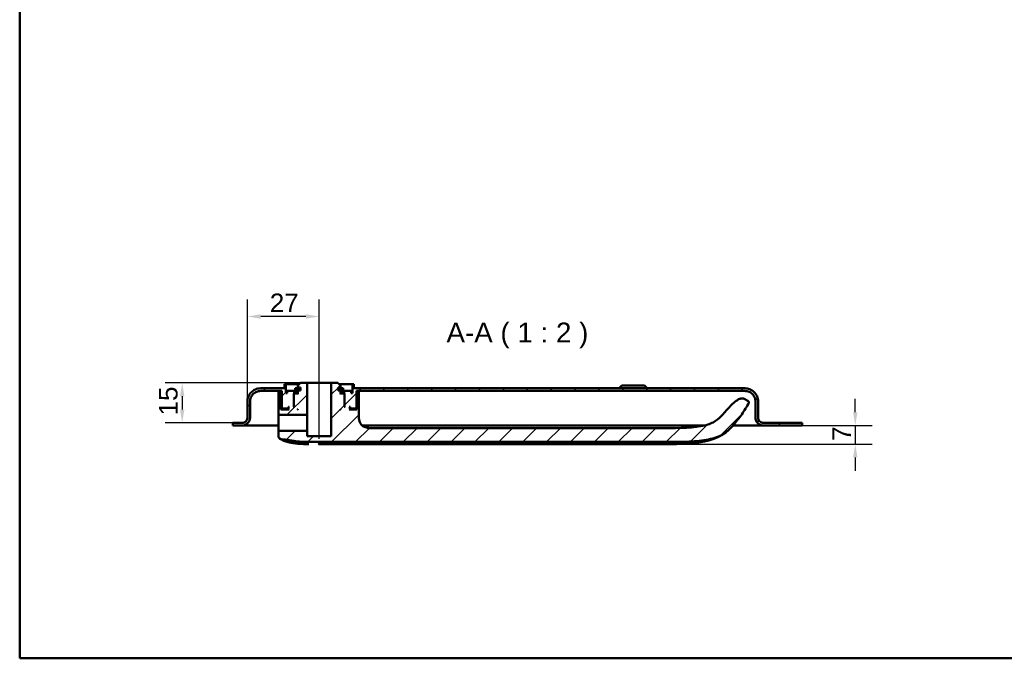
# Model space of a CAD drawing. Header units: millimetres. Extents: x 20 to 833, y 20 to 574.
# Tile 1 of 12: x 20 to 390, y 20 to 260. Entities that reach past the tile are written whole.
import ezdxf

# ---------------------------------------------------------------- set-up
doc = ezdxf.new("R2010")
doc.units = ezdxf.units.MM
doc.header["$LTSCALE"] = 2
for name, color, linetype, lineweight in [('Bemaßungen(DIN)', 7, 'Continuous', 25), ('Mittellinie(DIN)', 7, 'Continuous', 25), ('Sichtbare Kanten(DIN)', 7, 'Continuous', 50), ('Skizziergeometrie(DIN)', 7, 'Continuous', 50), ('Symbole(DIN)', 7, 'Continuous', 25)]:
    doc.layers.add(name, color=color, linetype=linetype, lineweight=lineweight)
doc.layers.add('Schraffur', color=179, linetype='Continuous', lineweight=9, true_color=0x1e1e47)
doc.styles.add('Aktuell-DINGroßer Text', font='arial.ttf')
doc.styles.add('STANDARD-DIN~0', font='arial.ttf')
doc.dimstyles.new('CAD-LAN', dxfattribs={"dimscale": 2, "dimtxt": 3.5, "dimasz": 2.5, "dimexe": 3.175, "dimexo": 0, "dimgap": 0.8, "dimtad": 1, "dimrnd": 1e-08, "dimtxsty": 'STANDARD-DIN~0', "dimcen": 0.09, "dimdle": 10, "dimclrd": 250, "dimclre": 250, "dimclrt": 250, "dimadec": 0, "dimazin": 2, "dimtfac": 1, "dimtmove": 0, "dimatfit": 3, "dimfxl": 1, "dimtolj": 1, "dimtzin": 0, "dimlwd": 25, "dimlwe": 25, "dimarcsym": 0})

# ---------------------------------------------------------------- blocks, each defined once
blk = doc.blocks.new('Ränder Standardrahmen')
at = {"layer": 'Skizziergeometrie(DIN)', "flags": 128}
blk.add_lwpolyline([(10, 10), (10, 287), (410, 287), (410, 10), (10, 10)], dxfattribs=at)
blk = doc.blocks.new('*D9')
at = {"layer": 'Bemaßungen(DIN)', "color": 250, "linetype": 'Continuous', "lineweight": 25, "true_color": 0x3f3f3f, "transparency": 16777216}
for p, q in [((105.59, 113.51), (105.59, 154.86)), ((132.59, 128.51), (132.59, 154.86)), ((127.59, 148.51), (110.59, 148.51))]:
    blk.add_line(p, q, dxfattribs=at)
at = {"layer": 'Bemaßungen(DIN)', "color": 250, "linetype": 'Continuous', "true_color": 0x3f3f3f, "transparency": 16777216}
for points in [[(110.59, 149.35), (110.59, 147.68), (105.59, 148.51)], [(127.59, 149.35), (127.59, 147.68), (132.59, 148.51)]]:
    blk.add_solid(points, dxfattribs=at)
at = {"layer": 'Defpoints', "color": 0, "linetype": 'Continuous', "transparency": 16777216}
for p in [(105.59, 148.51), (132.59, 128.51), (105.59, 113.51)]:
    blk.add_point(p, dxfattribs=at)
at = {"layer": 'Bemaßungen(DIN)', "color": 250, "linetype": 'Continuous', "lineweight": 25, "true_color": 0x3f3f3f, "transparency": 16777216, "insert": (114.02, 157.14), "char_height": 7, "attachment_point": 1, "style": 'STANDARD-DIN~0'}
blk.add_mtext('\\A1;27', dxfattribs=at)
blk = doc.blocks.new('*D10')
at = {"layer": 'Bemaßungen(DIN)', "color": 250, "linetype": 'Continuous', "lineweight": 25, "true_color": 0x3f3f3f, "transparency": 16777216}
for p, q in [((125.6, 123.51), (74.74, 123.51)), ((81.09, 118.51), (81.09, 113.51)), ((101.09, 108.51), (74.74, 108.51))]:
    blk.add_line(p, q, dxfattribs=at)
at = {"layer": 'Bemaßungen(DIN)', "color": 250, "linetype": 'Continuous', "true_color": 0x3f3f3f, "transparency": 16777216}
for points in [[(80.26, 118.51), (81.92, 118.51), (81.09, 123.51)], [(80.26, 113.51), (81.92, 113.51), (81.09, 108.51)]]:
    blk.add_solid(points, dxfattribs=at)
at = {"layer": 'Defpoints', "color": 0, "linetype": 'Continuous', "transparency": 16777216}
for p in [(125.6, 123.51), (81.09, 108.51), (101.09, 108.51)]:
    blk.add_point(p, dxfattribs=at)
at = {"layer": 'Bemaßungen(DIN)', "color": 250, "linetype": 'Continuous', "lineweight": 25, "true_color": 0x3f3f3f, "transparency": 16777216, "insert": (72.34, 111.3), "char_height": 7, "attachment_point": 1, "rotation": 90, "style": 'STANDARD-DIN~0'}
blk.add_mtext('\\A1;15', dxfattribs=at)
blk = doc.blocks.new('*D11')
at = {"layer": 'Bemaßungen(DIN)', "color": 250, "linetype": 'Continuous', "lineweight": 25, "true_color": 0x3f3f3f, "transparency": 16777216}
for p, q in [((334.09, 112.51), (334.09, 117.51)), ((314.09, 107.51), (340.44, 107.51)), ((334.09, 107.51), (334.09, 100.52)), ((259.3, 100.52), (340.44, 100.52)), ((334.09, 95.52), (334.09, 90.52))]:
    blk.add_line(p, q, dxfattribs=at)
at = {"layer": 'Bemaßungen(DIN)', "color": 250, "linetype": 'Continuous', "true_color": 0x3f3f3f, "transparency": 16777216}
for points in [[(333.26, 112.51), (334.92, 112.51), (334.09, 107.51)], [(333.26, 95.52), (334.92, 95.52), (334.09, 100.52)]]:
    blk.add_solid(points, dxfattribs=at)
at = {"layer": 'Defpoints', "color": 0, "linetype": 'Continuous', "transparency": 16777216}
for p in [(314.09, 107.51), (259.3, 100.52), (334.09, 100.52)]:
    blk.add_point(p, dxfattribs=at)
at = {"layer": 'Bemaßungen(DIN)', "color": 250, "linetype": 'Continuous', "lineweight": 25, "true_color": 0x3f3f3f, "transparency": 16777216, "insert": (325.49, 101.75), "char_height": 7, "attachment_point": 1, "rotation": 90, "style": 'STANDARD-DIN~0'}
blk.add_mtext('\\A1;7', dxfattribs=at)

msp = doc.modelspace()

# ---------------------------------------------------------------- hatches: boundary and pattern name
at = {"layer": 'Schraffur'}
h = msp.add_hatch(dxfattribs=at)
h.set_pattern_fill('ANSI31', color=256, scale=50.8, style=0)
h.set_pattern_definition([(45, (0, 0), (-4.49013, 4.49013), [])])
edge = h.paths.add_edge_path()
edge.add_spline(control_points=[(117.267, 111.697), (117.267, 111.683), (117.268, 111.669), (117.274, 111.641), (117.278, 111.628), (117.294, 111.592), (117.309, 111.57), (117.347, 111.534), (117.368, 111.52), (117.416, 111.501), (117.441, 111.496), (117.467, 111.496)], knot_values=[-0.0316652, -0.0316652, -0.0316652, -0.0316652, -0.0274199, -0.0274199, -0.023305, -0.023305, -0.0153652, -0.0153652, -0.0076942, -0.0076942, 0, 0, 0, 0], degree=3, periodic=0)
edge.add_line((117.467, 111.496), (128.04, 111.496))
edge.add_line((128.04, 111.496), (128.04, 123.515))
edge.add_line((128.04, 123.515), (125.598, 123.515))
edge.add_line((125.598, 123.515), (124.597, 122.515))
edge.add_line((124.597, 122.515), (124.597, 121.815))
edge.add_line((124.597, 121.815), (125.498, 121.815))
edge.add_line((125.498, 121.815), (125.498, 120.715))
edge.add_line((125.498, 120.715), (125.05, 120.715))
edge.add_line((125.05, 120.715), (125.05, 121.615))
edge.add_line((125.05, 121.615), (123.58, 121.615))
edge.add_line((123.58, 121.615), (123.58, 120.715))
edge.add_line((123.58, 120.715), (124.597, 120.715))
edge.add_line((124.597, 120.715), (124.597, 119.315))
edge.add_line((124.597, 119.315), (124.397, 119.515))
edge.add_line((124.397, 119.515), (123.296, 119.515))
edge.add_line((123.296, 119.515), (123.096, 119.315))
edge.add_line((123.096, 119.315), (123.096, 114.515))
edge.add_line((123.096, 114.515), (122.846, 114.515))
edge.add_line((122.846, 114.515), (123.046, 114.715))
edge.add_line((123.046, 114.715), (123.046, 119.515))
edge.add_line((123.046, 119.515), (122.846, 119.715))
edge.add_line((122.846, 119.715), (123.596, 119.715))
edge.add_line((123.596, 119.715), (123.596, 120.515))
edge.add_line((123.596, 120.515), (120.595, 120.515))
edge.add_line((120.595, 120.515), (120.595, 119.715))
edge.add_line((120.595, 119.715), (120.094, 119.715))
edge.add_line((120.094, 119.715), (120.094, 123.015))
edge.add_line((120.094, 123.015), (119.594, 123.015))
edge.add_line((119.594, 123.015), (119.594, 121.515))
edge.add_line((119.594, 121.515), (110.59, 121.515))
edge.add_spline(control_points=[(110.59, 121.515), (110.242, 121.515), (109.896, 121.479), (109.226, 121.338), (108.904, 121.235), (107.992, 120.838), (107.446, 120.458), (106.546, 119.524), (106.194, 118.983), (105.712, 117.793), (105.59, 117.159), (105.59, 116.515)], knot_values=[-0.7893052, -0.7893052, -0.7893052, -0.7893052, -0.6848053, -0.6848053, -0.5834686, -0.5834686, -0.3857211, -0.3857211, -0.1934595, -0.1934595, 0, 0, 0, 0], degree=3, periodic=0)
edge.add_line((105.59, 116.515), (105.59, 110.515))
edge.add_spline(control_points=[(105.59, 110.515), (105.59, 110.375), (105.576, 110.237), (105.519, 109.969), (105.478, 109.84), (105.319, 109.475), (105.167, 109.257), (104.794, 108.897), (104.577, 108.756), (104.101, 108.563), (103.848, 108.515), (103.59, 108.515)], knot_values=[-0.3157221, -0.3157221, -0.3157221, -0.3157221, -0.2739221, -0.2739221, -0.2333875, -0.2333875, -0.1542884, -0.1542884, -0.0773838, -0.0773838, -0.000002, -0.000002, -0.000002, -0.000002], degree=3, periodic=0)
edge.add_line((103.59, 108.515), (101.09, 108.515))
edge.add_line((101.09, 108.515), (101.09, 108.485))
edge.add_line((101.09, 108.485), (100.09, 108.485))
edge.add_line((100.09, 108.485), (100.09, 107.515))
edge.add_line((100.09, 107.515), (103.59, 107.515))
edge.add_spline(control_points=[(103.59, 107.515), (103.799, 107.515), (104.006, 107.536), (104.408, 107.62), (104.601, 107.682), (105.149, 107.921), (105.476, 108.149), (106.016, 108.709), (106.228, 109.034), (106.517, 109.747), (106.59, 110.128), (106.59, 110.515)], knot_values=[-0.4735831, -0.4735831, -0.4735831, -0.4735831, -0.4108832, -0.4108832, -0.3500812, -0.3500812, -0.2314327, -0.2314327, -0.1160757, -0.1160757, 0, 0, 0, 0], degree=3, periodic=0)
edge.add_line((106.59, 110.515), (106.59, 116.515))
edge.add_spline(control_points=[(106.59, 116.515), (106.59, 116.793), (106.618, 117.07), (106.731, 117.606), (106.813, 117.863), (107.131, 118.593), (107.435, 119.03), (108.182, 119.75), (108.615, 120.032), (109.567, 120.417), (110.074, 120.515), (110.59, 120.515)], knot_values=[-0.6314442, -0.6314442, -0.6314442, -0.6314442, -0.5478443, -0.5478443, -0.4667749, -0.4667749, -0.3085769, -0.3085769, -0.1547676, -0.1547676, 0, 0, 0, 0], degree=3, periodic=0)
edge.add_line((110.59, 120.515), (118.594, 120.515))
edge.add_line((118.594, 120.515), (118.594, 114.115))
edge.add_line((118.594, 114.115), (118.794, 113.915))
edge.add_line((118.794, 113.915), (120.895, 113.915))
edge.add_line((120.895, 113.915), (120.995, 114.015))
edge.add_line((120.995, 114.015), (120.995, 114.515))
edge.add_line((120.995, 114.515), (121.295, 114.515))
edge.add_line((121.295, 114.515), (121.095, 114.315))
edge.add_line((121.095, 114.315), (121.095, 113.715))
edge.add_line((121.095, 113.715), (121.295, 113.515))
edge.add_line((121.295, 113.515), (118.155, 113.515))
edge.add_line((118.155, 113.515), (118.155, 120.015))
edge.add_line((118.155, 120.015), (117.267, 120.015))
edge.add_line((117.267, 120.015), (117.267, 111.697))
h.paths.add_polyline_path([(124.597, 113.715), (124.597, 113.515), (124.397, 113.515)], flags=0)
edge = h.paths.add_edge_path()
edge.add_spline(control_points=[(287.817, 107.191), (288.963, 108.465), (290.039, 109.796), (292.056, 112.584), (292.991, 114.034), (293.852, 115.531)], knot_values=[-1.0323361, -1.0323361, -1.0323361, -1.0323361, -0.5182091, -0.5182091, -0.0000069, -0.0000069, -0.0000069, -0.0000069], degree=3, periodic=0)
edge.add_spline(control_points=[(293.852, 115.531), (293.939, 115.683), (294.027, 115.838), (294.091, 116.065), (294.102, 116.139), (294.094, 116.282), (294.077, 116.347), (294.009, 116.487), (293.953, 116.554), (293.78, 116.716), (293.639, 116.802), (293.501, 116.887)], knot_values=[-0.1747322, -0.1747322, -0.1747322, -0.1747322, -0.1226417, -0.1226417, -0.0987198, -0.0987198, -0.0765059, -0.0765059, -0.0486237, -0.0486237, -0.000008, -0.000008, -0.000008, -0.000008], degree=3, periodic=0)
edge.add_line((293.501, 116.887), (292.634, 117.417))
edge.add_spline(control_points=[(292.634, 117.417), (292.491, 117.504), (292.329, 117.603), (291.941, 117.725), (291.714, 117.762), (291.023, 117.698), (290.617, 117.551), (288.996, 116.753), (287.733, 115.5), (285.729, 113.33), (284.721, 112.093), (283.614, 110.951)], knot_values=[-1.2156236, -1.2156236, -1.2156236, -1.2156236, -1.1112578, -1.1112578, -1.0230094, -1.0230094, -0.9013597, -0.9013597, -0.4770235, -0.4770235, -0.0000003, -0.0000003, -0.0000003, -0.0000003], degree=3, periodic=0)
edge.add_spline(control_points=[(283.614, 110.951), (282.87, 110.185), (282.022, 109.401), (279.491, 108.088), (277.972, 107.594), (271.739, 106.503), (266.156, 106.503), (259.304, 106.503)], knot_values=[-4.1261713, -4.1261713, -4.1261713, -4.1261713, -3.0512304, -3.0512304, -2.0554254, -2.0554254, 0, 0, 0, 0], degree=3, periodic=0)
edge.add_line((259.304, 106.503), (153.452, 106.503))
edge.add_spline(control_points=[(153.452, 106.503), (152.629, 106.503), (151.839, 106.503), (150.575, 106.667), (150.044, 106.788), (149.187, 107.186), (148.853, 107.414), (148.257, 108.035), (148.029, 108.415), (147.766, 109.088), (147.691, 109.35), (147.449, 110.497), (147.449, 111.479), (147.449, 112.502)], knot_values=[-1.1287806, -1.1287806, -1.1287806, -1.1287806, -0.8756679, -0.8756679, -0.6934132, -0.6934132, -0.5533905, -0.5533905, -0.399642, -0.399642, -0.3071466, -0.3071466, -0.0000011, -0.0000011, -0.0000011, -0.0000011], degree=3, periodic=0)
edge.add_line((147.449, 112.502), (147.449, 120.015))
edge.add_line((147.449, 120.015), (146.747, 120.015))
edge.add_line((146.747, 120.015), (146.747, 113.515))
edge.add_line((146.747, 113.515), (143.885, 113.515))
edge.add_line((143.885, 113.515), (144.085, 113.715))
edge.add_line((144.085, 113.715), (144.085, 114.315))
edge.add_line((144.085, 114.315), (143.885, 114.515))
edge.add_line((143.885, 114.515), (144.185, 114.515))
edge.add_line((144.185, 114.515), (144.185, 114.015))
edge.add_line((144.185, 114.015), (144.285, 113.915))
edge.add_line((144.285, 113.915), (146.386, 113.915))
edge.add_line((146.386, 113.915), (146.586, 114.115))
edge.add_line((146.586, 114.115), (146.586, 120.515))
edge.add_line((146.586, 120.515), (292.59, 120.515))
edge.add_spline(control_points=[(292.59, 120.515), (292.868, 120.515), (293.145, 120.486), (293.681, 120.373), (293.939, 120.291), (294.668, 119.973), (295.105, 119.669), (295.825, 118.922), (296.107, 118.489), (296.492, 117.538), (296.59, 117.03), (296.59, 116.515)], knot_values=[-0.6314442, -0.6314442, -0.6314442, -0.6314442, -0.5478443, -0.5478443, -0.4667749, -0.4667749, -0.3085769, -0.3085769, -0.1547676, -0.1547676, 0, 0, 0, 0], degree=3, periodic=0)
edge.add_line((296.59, 116.515), (296.59, 110.515))
edge.add_spline(control_points=[(296.59, 110.515), (296.59, 110.306), (296.611, 110.098), (296.696, 109.696), (296.757, 109.503), (296.996, 108.956), (297.224, 108.628), (297.784, 108.088), (298.109, 107.877), (298.823, 107.588), (299.203, 107.515), (299.59, 107.515)], knot_values=[-0.4735831, -0.4735831, -0.4735831, -0.4735831, -0.4108832, -0.4108832, -0.3500812, -0.3500812, -0.2314327, -0.2314327, -0.1160757, -0.1160757, 0, 0, 0, 0], degree=3, periodic=0)
edge.add_line((299.59, 107.515), (314.09, 107.515))
edge.add_line((314.09, 107.515), (314.09, 108.515))
edge.add_line((314.09, 108.515), (299.59, 108.515))
edge.add_spline(control_points=[(299.59, 108.515), (299.451, 108.515), (299.312, 108.529), (299.044, 108.585), (298.916, 108.626), (298.551, 108.785), (298.332, 108.937), (297.972, 109.311), (297.831, 109.527), (297.639, 110.003), (297.59, 110.257), (297.59, 110.515)], knot_values=[-0.3157144, -0.3157144, -0.3157144, -0.3157144, -0.2739221, -0.2739221, -0.2333875, -0.2333875, -0.1542884, -0.1542884, -0.0773838, -0.0773838, 0, 0, 0, 0], degree=3, periodic=0)
edge.add_line((297.59, 110.515), (297.59, 116.515))
edge.add_spline(control_points=[(297.59, 116.515), (297.59, 116.862), (297.554, 117.209), (297.413, 117.879), (297.311, 118.2), (296.913, 119.113), (296.533, 119.658), (295.6, 120.558), (295.058, 120.911), (293.869, 121.393), (293.235, 121.515), (292.59, 121.515)], knot_values=[-0.7893052, -0.7893052, -0.7893052, -0.7893052, -0.6848053, -0.6848053, -0.5834686, -0.5834686, -0.3857211, -0.3857211, -0.1934595, -0.1934595, 0, 0, 0, 0], degree=3, periodic=0)
edge.add_line((292.59, 121.515), (145.586, 121.515))
edge.add_line((145.586, 121.515), (145.586, 123.015))
edge.add_line((145.586, 123.015), (145.085, 123.015))
edge.add_line((145.085, 123.015), (145.085, 119.715))
edge.add_line((145.085, 119.715), (144.585, 119.715))
edge.add_line((144.585, 119.715), (144.585, 120.515))
edge.add_line((144.585, 120.515), (141.584, 120.515))
edge.add_line((141.584, 120.515), (141.584, 119.715))
edge.add_line((141.584, 119.715), (142.334, 119.715))
edge.add_line((142.334, 119.715), (142.134, 119.515))
edge.add_line((142.134, 119.515), (142.134, 114.715))
edge.add_line((142.134, 114.715), (142.334, 114.515))
edge.add_line((142.334, 114.515), (142.084, 114.515))
edge.add_line((142.084, 114.515), (142.084, 119.315))
edge.add_line((142.084, 119.315), (141.884, 119.515))
edge.add_line((141.884, 119.515), (140.783, 119.515))
edge.add_line((140.783, 119.515), (140.583, 119.315))
edge.add_line((140.583, 119.315), (140.583, 120.715))
edge.add_line((140.583, 120.715), (141.6, 120.715))
edge.add_line((141.6, 120.715), (141.6, 121.615))
edge.add_line((141.6, 121.615), (140.13, 121.615))
edge.add_line((140.13, 121.615), (140.13, 120.715))
edge.add_line((140.13, 120.715), (139.682, 120.715))
edge.add_line((139.682, 120.715), (139.682, 121.815))
edge.add_line((139.682, 121.815), (140.583, 121.815))
edge.add_line((140.583, 121.815), (140.583, 122.515))
edge.add_line((140.583, 122.515), (139.582, 123.515))
edge.add_line((139.582, 123.515), (137.14, 123.515))
edge.add_line((137.14, 123.515), (137.14, 103.515))
edge.add_line((137.14, 103.515), (128.04, 103.515))
edge.add_line((128.04, 103.515), (128.04, 105.534))
edge.add_line((128.04, 105.534), (117.467, 105.534))
edge.add_spline(control_points=[(117.467, 105.534), (117.453, 105.534), (117.439, 105.532), (117.413, 105.527), (117.4, 105.522), (117.363, 105.507), (117.342, 105.491), (117.305, 105.454), (117.291, 105.432), (117.272, 105.384), (117.267, 105.358), (117.267, 105.332)], knot_values=[-0.0316727, -0.0316727, -0.0316727, -0.0316727, -0.0275321, -0.0275321, -0.0235145, -0.0235145, -0.0155797, -0.0155797, -0.0078213, -0.0078213, 0, 0, 0, 0], degree=3, periodic=0)
edge.add_line((117.267, 105.332), (117.267, 103.738))
edge.add_spline(control_points=[(117.267, 103.738), (117.267, 103.588), (117.267, 103.439), (117.303, 103.209), (117.327, 103.123), (117.411, 102.962), (117.469, 102.893), (117.672, 102.722), (117.846, 102.644), (118.026, 102.562)], knot_values=[-0.1648893, -0.1648893, -0.1648893, -0.1648893, -0.1216226, -0.1216226, -0.0914609, -0.0914609, -0.0593275, -0.0593275, -0.0000074, -0.0000074, -0.0000074, -0.0000074], degree=3, periodic=0)
edge.add_line((118.026, 102.562), (118.595, 102.306))
edge.add_spline(control_points=[(118.595, 102.306), (118.648, 102.282), (118.689, 102.263), (118.785, 102.245), (118.83, 102.247), (118.89, 102.249)], knot_values=[-0.0352044, -0.0352044, -0.0352044, -0.0352044, -0.0177737, -0.0177737, 0, 0, 0, 0], degree=3, periodic=0)
edge.add_spline(control_points=[(118.89, 102.249), (119.526, 102.269), (120.161, 102.203), (121.442, 101.998), (122.071, 101.861), (122.667, 101.758)], knot_values=[-0.3581124, -0.3581124, -0.3581124, -0.3581124, -0.1813146, -0.1813146, 0, 0, 0, 0], degree=3, periodic=0)
edge.add_spline(control_points=[(122.667, 101.758), (123.102, 101.683), (123.543, 101.622), (124.468, 101.517), (124.96, 101.475), (125.449, 101.444)], knot_values=[-0.2791742, -0.2791742, -0.2791742, -0.2791742, -0.1469271, -0.1469271, 0, 0, 0, 0], degree=3, periodic=0)
edge.add_spline(control_points=[(125.449, 101.444), (126.58, 101.37), (127.825, 101.347), (130.091, 101.328), (131.271, 101.33), (132.451, 101.33)], knot_values=[-0.679868, -0.679868, -0.679868, -0.679868, -0.3539335, -0.3539335, 0, 0, 0, 0], degree=3, periodic=0)
edge.add_line((132.451, 101.33), (259.304, 101.33))
edge.add_spline(control_points=[(259.304, 101.33), (267.18, 101.33), (272.75, 101.33), (279.602, 102.332), (281.611, 102.877), (285.485, 104.718), (286.754, 106.01), (287.817, 107.191)], knot_values=[-1.5083705, -1.5083705, -1.5083705, -1.5083705, -0.8448106, -0.8448106, -0.4766333, -0.4766333, 0, 0, 0, 0], degree=3, periodic=0)
h.paths.add_polyline_path([(140.583, 113.515), (140.583, 113.715), (140.783, 113.515)], flags=0)

# ---------------------------------------------------------------- linework, layer by layer
at = {"layer": 'Mittellinie(DIN)', "linetype": 'Continuous'}
msp.add_line((132.59, 102.505), (132.59, 128.515), dxfattribs=at)
at = {"layer": 'Sichtbare Kanten(DIN)'}
for p, q in [((120.094, 123.015), (119.594, 123.015)), ((119.594, 123.015), (119.594, 121.515)), ((120.094, 119.715), (120.094, 123.015)), ((120.094, 123.015), (125.097, 123.015)), ((124.597, 122.515), (124.597, 121.815)), ((128.04, 123.515), (125.598, 123.515)), ((128.04, 111.496), (128.04, 123.515)), ((128.04, 123.515), (137.14, 123.515)), ((139.582, 123.515), (137.14, 123.515)), ((137.14, 123.515), (137.14, 103.515)), ((140.082, 123.015), (145.085, 123.015)), ((140.583, 121.815), (140.583, 122.515)), ((145.586, 123.015), (145.085, 123.015)), ((145.085, 123.015), (145.085, 119.715)), ((145.586, 121.515), (145.586, 123.015)), ((246.34, 122.515), (245.34, 121.515)), ((246.34, 122.515), (254.84, 122.515)), ((254.84, 122.515), (255.84, 121.515)), ((119.594, 121.515), (110.59, 121.515)), ((110.59, 120.515), (118.594, 120.515)), ((118.155, 120.015), (117.267, 120.015)), ((117.267, 120.015), (117.267, 111.697)), ((118.155, 113.515), (118.155, 120.015)), ((118.594, 120.015), (118.155, 120.015)), ((118.594, 120.515), (118.594, 114.115)), ((120.595, 119.715), (120.094, 119.715)), ((123.596, 120.515), (120.595, 120.515)), ((120.595, 120.515), (120.595, 119.715)), ((123.046, 119.515), (122.846, 119.715)), ((122.846, 119.715), (123.596, 119.715)), ((123.046, 114.715), (123.046, 119.515)), ((123.046, 119.515), (123.296, 119.515)), ((123.296, 119.515), (123.096, 119.315)), ((123.096, 119.315), (123.096, 114.515)), ((124.397, 119.515), (123.296, 119.515)), ((125.05, 121.615), (123.58, 121.615)), ((123.58, 121.615), (123.58, 120.715)), ((123.58, 120.715), (124.597, 120.715)), ((123.596, 119.715), (123.596, 120.515)), ((123.596, 120.515), (124.597, 120.515)), ((124.597, 119.715), (123.596, 119.715)), ((124.597, 119.315), (124.397, 119.515)), ((124.597, 119.515), (124.397, 119.515)), ((124.597, 121.815), (125.498, 121.815)), ((124.597, 120.715), (124.597, 119.315)), ((125.05, 120.715), (125.05, 121.615)), ((125.498, 121.615), (125.05, 121.615)), ((125.498, 120.715), (125.05, 120.715)), ((125.498, 121.815), (125.498, 120.715)), ((139.682, 120.715), (139.682, 121.815)), ((139.682, 121.815), (140.583, 121.815)), ((140.13, 121.615), (139.682, 121.615)), ((140.13, 120.715), (139.682, 120.715)), ((141.6, 121.615), (140.13, 121.615)), ((140.13, 121.615), (140.13, 120.715)), ((140.583, 119.315), (140.583, 120.715)), ((140.583, 120.715), (141.6, 120.715)), ((140.583, 120.515), (141.584, 120.515)), ((141.584, 119.715), (140.583, 119.715)), ((140.783, 119.515), (140.583, 119.315)), ((140.783, 119.515), (140.583, 119.515)), ((141.884, 119.515), (140.783, 119.515)), ((144.585, 120.515), (141.584, 120.515)), ((141.584, 120.515), (141.584, 119.715)), ((141.584, 119.715), (142.334, 119.715)), ((141.6, 120.715), (141.6, 121.615)), ((142.084, 119.315), (141.884, 119.515)), ((141.884, 119.515), (142.134, 119.515)), ((142.084, 114.515), (142.084, 119.315)), ((142.334, 119.715), (142.134, 119.515)), ((142.134, 119.515), (142.134, 114.715)), ((144.585, 119.715), (144.585, 120.515)), ((145.085, 119.715), (144.585, 119.715)), ((292.59, 121.515), (145.586, 121.515)), ((146.586, 114.115), (146.586, 120.515)), ((146.586, 120.515), (292.59, 120.515)), ((146.747, 120.015), (146.586, 120.015)), ((147.449, 120.015), (146.747, 120.015)), ((146.747, 120.015), (146.747, 113.515)), ((147.449, 112.502), (147.449, 120.015)), ((105.59, 116.515), (105.59, 110.515)), ((105.59, 110.515), (105.59, 116.515)), ((106.59, 110.515), (106.59, 116.515)), ((293.501, 116.887), (292.634, 117.417)), ((296.59, 116.515), (296.59, 110.515)), ((297.59, 110.515), (297.59, 116.515)), ((297.59, 116.515), (297.59, 116.515)), ((297.59, 110.515), (297.59, 116.515)), ((117.467, 111.496), (128.04, 111.496)), ((121.295, 113.515), (118.155, 113.515)), ((118.594, 114.115), (118.794, 113.915)), ((118.794, 113.915), (120.895, 113.915)), ((120.895, 113.915), (120.995, 114.015)), ((120.895, 113.915), (121.095, 113.915)), ((120.995, 114.015), (120.995, 114.515)), ((120.995, 114.515), (121.295, 114.515)), ((121.095, 114.015), (120.995, 114.015)), ((121.295, 114.515), (121.095, 114.315)), ((121.095, 114.315), (121.095, 113.715)), ((121.095, 113.715), (121.295, 113.515)), ((122.846, 114.515), (123.046, 114.715)), ((123.096, 114.515), (122.846, 114.515)), ((123.096, 114.715), (123.046, 114.715)), ((124.397, 113.515), (124.597, 113.715)), ((124.597, 113.515), (124.397, 113.515)), ((124.597, 113.715), (124.597, 113.515)), ((128.04, 111.496), (128.04, 108.515)), ((140.583, 113.515), (140.583, 113.715)), ((140.583, 113.715), (140.783, 113.515)), ((140.783, 113.515), (140.583, 113.515)), ((142.134, 114.715), (142.084, 114.715)), ((142.334, 114.515), (142.084, 114.515)), ((142.134, 114.715), (142.334, 114.515)), ((144.085, 114.315), (143.885, 114.515)), ((143.885, 114.515), (144.185, 114.515)), ((143.885, 113.515), (144.085, 113.715)), ((146.747, 113.515), (143.885, 113.515)), ((144.085, 113.715), (144.085, 114.315)), ((144.185, 114.015), (144.085, 114.015)), ((144.085, 113.915), (144.285, 113.915)), ((144.185, 114.515), (144.185, 114.015)), ((144.185, 114.015), (144.285, 113.915)), ((144.285, 113.915), (146.386, 113.915)), ((146.386, 113.915), (146.586, 114.115)), ((101.09, 108.485), (100.09, 108.485)), ((100.09, 108.485), (100.09, 107.515)), ((100.09, 107.515), (100.09, 108.485)), ((100.09, 107.515), (103.59, 107.515)), ((103.59, 108.515), (101.09, 108.515)), ((101.09, 108.515), (101.09, 108.485)), ((101.09, 108.515), (101.09, 108.485)), ((117.288, 107.515), (103.59, 107.515)), ((105.59, 110.515), (105.59, 110.515)), ((128.04, 108.515), (128.04, 105.534)), ((274.052, 107.515), (148.775, 107.515)), ((277.3, 107.515), (274.052, 107.515)), ((294.278, 107.515), (288.105, 107.515)), ((299.59, 107.515), (294.278, 107.515)), ((314.09, 108.515), (299.59, 108.515)), ((299.59, 107.515), (314.09, 107.515)), ((314.09, 107.515), (314.09, 108.515)), ((314.09, 107.515), (314.09, 108.485)), ((314.09, 107.515), (314.09, 107.515)), ((117.267, 105.332), (117.267, 103.738)), ((128.04, 105.534), (117.467, 105.534)), ((128.04, 103.515), (128.04, 105.534)), ((118.026, 102.562), (118.595, 102.306)), ((137.14, 103.515), (128.04, 103.515)), ((132.451, 101.33), (259.304, 101.33))]:
    msp.add_line(p, q, dxfattribs=at)
for points, weights in [([(125.598, 123.515), (125.131, 123.048), (124.597, 122.515)], [1, 1.00223419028, 1]), ([(140.583, 122.515), (140.049, 123.048), (139.582, 123.515)], [1, 1.00223419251, 1])]:
    msp.add_rational_spline(points, weights, degree=2, dxfattribs=at)
for points, degree, knots in [([(110.59, 121.515), (110.242, 121.515), (109.896, 121.479), (109.226, 121.338), (108.904, 121.235), (107.992, 120.838), (107.446, 120.458), (106.546, 119.524), (106.194, 118.983), (105.712, 117.793), (105.59, 117.159), (105.59, 116.515)], 3, [-0.78930523, -0.78930523, -0.78930523, -0.78930523, -0.68480532, -0.68480532, -0.58346864, -0.58346864, -0.38572109, -0.38572109, -0.19345948, -0.19345948, 0, 0, 0, 0]), ([(106.59, 116.515), (106.59, 116.793), (106.618, 117.07), (106.731, 117.606), (106.813, 117.863), (107.131, 118.593), (107.435, 119.03), (108.182, 119.75), (108.615, 120.032), (109.567, 120.417), (110.074, 120.515), (110.59, 120.515)], 3, [-0.63144419, -0.63144419, -0.63144419, -0.63144419, -0.54784426, -0.54784426, -0.46677491, -0.46677491, -0.30857687, -0.30857687, -0.15476759, -0.15476759, 0, 0, 0, 0]), ([(297.59, 116.515), (297.59, 116.862), (297.554, 117.209), (297.413, 117.879), (297.311, 118.2), (296.913, 119.113), (296.533, 119.658), (295.6, 120.558), (295.058, 120.911), (293.869, 121.393), (293.235, 121.515), (292.59, 121.515)], 3, [-0.78930523, -0.78930523, -0.78930523, -0.78930523, -0.68480532, -0.68480532, -0.58346864, -0.58346864, -0.38572109, -0.38572109, -0.19345948, -0.19345948, 0, 0, 0, 0]), ([(292.59, 120.515), (292.868, 120.515), (293.145, 120.486), (293.681, 120.373), (293.939, 120.291), (294.668, 119.973), (295.105, 119.669), (295.825, 118.922), (296.107, 118.489), (296.492, 117.538), (296.59, 117.03), (296.59, 116.515)], 3, [-0.63144419, -0.63144419, -0.63144419, -0.63144419, -0.54784426, -0.54784426, -0.46677491, -0.46677491, -0.30857687, -0.30857687, -0.15476759, -0.15476759, 0, 0, 0, 0]), ([(292.634, 117.417), (292.491, 117.504), (292.329, 117.603), (291.941, 117.725), (291.714, 117.762), (291.023, 117.698), (290.617, 117.551), (288.996, 116.753), (287.733, 115.5), (285.729, 113.33), (284.721, 112.093), (283.614, 110.951)], 3, [-1.2156236, -1.2156236, -1.2156236, -1.2156236, -1.1112578, -1.1112578, -1.0230094, -1.0230094, -0.9013597, -0.9013597, -0.4770235, -0.4770235, -0.0000003, -0.0000003, -0.0000003, -0.0000003]), ([(287.817, 107.191), (288.963, 108.465), (290.039, 109.796), (292.056, 112.584), (292.991, 114.034), (293.852, 115.531)], 3, [-1.0323361, -1.0323361, -1.0323361, -1.0323361, -0.5182091, -0.5182091, -0.0000069, -0.0000069, -0.0000069, -0.0000069]), ([(293.852, 115.531), (293.939, 115.683), (294.027, 115.838), (294.091, 116.065), (294.102, 116.139), (294.094, 116.282), (294.077, 116.347), (294.009, 116.487), (293.953, 116.554), (293.78, 116.716), (293.639, 116.802), (293.501, 116.887)], 3, [-0.17473219, -0.17473219, -0.17473219, -0.17473219, -0.12264171, -0.12264171, -0.0987198, -0.0987198, -0.0765059, -0.0765059, -0.04862369, -0.04862369, -0.00000802, -0.00000802, -0.00000802, -0.00000802]), ([(293.501, 116.887), (293.646, 116.798), (293.796, 116.709), (293.953, 116.551), (293.987, 116.51), (294.043, 116.421), (294.066, 116.372), (294.094, 116.271), (294.1, 116.217), (294.095, 116.058), (294.063, 115.952), (294.001, 115.807), (293.978, 115.76), (293.943, 115.694), (293.932, 115.673), (293.91, 115.634), (293.901, 115.616), (293.883, 115.586), (293.876, 115.574), (293.867, 115.558), (293.865, 115.554), (293.862, 115.549), (293.861, 115.547), (293.858, 115.543), (293.857, 115.54), (293.855, 115.537), (293.854, 115.535), (293.853, 115.533), (293.853, 115.532), (293.852, 115.532), (293.852, 115.532), (293.852, 115.531), (293.852, 115.531), (293.852, 115.531)], 3, [0, 0, 0, 0, 0.05115117, 0.05115117, 0.06687687, 0.06687687, 0.08268514, 0.08268514, 0.09852039, 0.09852039, 0.13055384, 0.13055384, 0.14625867, 0.14625867, 0.15412937, 0.15412937, 0.16203976, 0.16203976, 0.1698894, 0.1698894, 0.17184628, 0.17184628, 0.17282556, 0.17282556, 0.17381077, 0.17381077, 0.17430367, 0.17430367, 0.17454896, 0.17454896, 0.17457953, 0.17457953, 0.17459481, 0.17459481, 0.17459481, 0.17459481]), ([(293.873, 116.629), (293.865, 116.636), (293.863, 116.639), (293.897, 116.606), (293.902, 116.602), (293.915, 116.589), (293.922, 116.582), (293.943, 116.56), (293.957, 116.545), (293.982, 116.513), (293.994, 116.497), (294.021, 116.457), (294.037, 116.431), (294.068, 116.364), (294.082, 116.321), (294.1, 116.226), (294.101, 116.174), (294.09, 116.065), (294.076, 116.007), (294.032, 115.872), (293.996, 115.794), (293.937, 115.683), (293.917, 115.646), (293.889, 115.597), (293.882, 115.583), (293.868, 115.559), (293.862, 115.549), (293.855, 115.537), (293.854, 115.535), (293.853, 115.533), (293.853, 115.533), (293.852, 115.532), (293.852, 115.532), (293.852, 115.531), (293.852, 115.531), (293.852, 115.531)], 3, [0, 0, 0, 0, 0.05163942, 0.05163942, 0.05827508, 0.05827508, 0.06479002, 0.06479002, 0.07239201, 0.07239201, 0.07870852, 0.07870852, 0.08781723, 0.08781723, 0.1012292, 0.1012292, 0.11665688, 0.11665688, 0.13417239, 0.13417239, 0.15954708, 0.15954708, 0.17199172, 0.17199172, 0.17665768, 0.17665768, 0.18015715, 0.18015715, 0.1808133, 0.1808133, 0.18097354, 0.18097354, 0.18105366, 0.18105366, 0.18107369, 0.18107369, 0.18107369, 0.18107369]), ([(293.852, 115.531), (293.852, 115.531), (293.852, 115.531), (293.852, 115.531), (293.852, 115.531), (293.852, 115.531), (293.852, 115.531)], 5, [2.745475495, 2.745475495, 2.745475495, 2.745475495, 2.745475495, 2.745475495, 2.756702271, 2.778501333, 2.778501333, 2.778501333, 2.778501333, 2.778501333, 2.778501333]), ([(117.267, 111.697), (117.267, 111.683), (117.268, 111.669), (117.274, 111.641), (117.278, 111.628), (117.294, 111.592), (117.309, 111.57), (117.347, 111.534), (117.368, 111.52), (117.416, 111.501), (117.441, 111.496), (117.467, 111.496)], 3, [-0.031665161, -0.031665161, -0.031665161, -0.031665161, -0.0274199, -0.0274199, -0.023305, -0.023305, -0.015365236, -0.015365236, -0.007694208, -0.007694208, 0, 0, 0, 0]), ([(117.29, 108.515), (117.29, 108.932), (117.288, 109.563), (117.283, 110.305), (117.278, 110.791), (117.274, 111.193), (117.27, 111.49), (117.268, 111.636), (117.267, 111.681), (117.267, 111.691)], 3, [0, 0, 0, 0, 0.12296015, 0.18444022, 0.2459203, 0.30740037, 0.36888044, 0.43036052, 0.45353059, 0.45353059, 0.45353059, 0.45353059]), ([(153.452, 106.503), (152.629, 106.503), (151.839, 106.503), (150.575, 106.667), (150.044, 106.788), (149.187, 107.186), (148.853, 107.414), (148.257, 108.035), (148.029, 108.415), (147.766, 109.088), (147.691, 109.35), (147.449, 110.497), (147.449, 111.479), (147.449, 112.502)], 3, [-1.1287806, -1.1287806, -1.1287806, -1.1287806, -0.8756679, -0.8756679, -0.6934132, -0.6934132, -0.5533905, -0.5533905, -0.399642, -0.399642, -0.3071466, -0.3071466, -0.0000011, -0.0000011, -0.0000011, -0.0000011]), ([(105.59, 110.515), (105.59, 110.375), (105.576, 110.237), (105.519, 109.969), (105.478, 109.84), (105.319, 109.475), (105.167, 109.257), (104.794, 108.897), (104.577, 108.756), (104.101, 108.563), (103.848, 108.515), (103.59, 108.515)], 3, [-0.31572209, -0.31572209, -0.31572209, -0.31572209, -0.27392213, -0.27392213, -0.23338746, -0.23338746, -0.15428844, -0.15428844, -0.07738379, -0.07738379, -0.00000196, -0.00000196, -0.00000196, -0.00000196]), ([(103.59, 107.515), (103.799, 107.515), (104.006, 107.536), (104.408, 107.62), (104.601, 107.682), (105.149, 107.921), (105.476, 108.149), (106.016, 108.709), (106.228, 109.034), (106.517, 109.747), (106.59, 110.128), (106.59, 110.515)], 3, [-0.47358314, -0.47358314, -0.47358314, -0.47358314, -0.41088319, -0.41088319, -0.35008119, -0.35008119, -0.23143265, -0.23143265, -0.11607569, -0.11607569, 0, 0, 0, 0]), ([(117.267, 105.338), (117.267, 105.348), (117.268, 105.394), (117.27, 105.54), (117.274, 105.837), (117.278, 106.238), (117.283, 106.725), (117.288, 107.466), (117.29, 108.097), (117.29, 108.515)], 3, [0.53012227, 0.53012227, 0.53012227, 0.53012227, 0.5533206, 0.61480065, 0.6762807, 0.73776075, 0.7992408, 0.86072085, 0.98368095, 0.98368095, 0.98368095, 0.98368095]), ([(283.614, 110.951), (282.87, 110.185), (282.022, 109.401), (279.491, 108.088), (277.972, 107.594), (271.739, 106.503), (266.156, 106.503), (259.304, 106.503)], 3, [-4.1261713, -4.1261713, -4.1261713, -4.1261713, -3.0512304, -3.0512304, -2.0554254, -2.0554254, 0, 0, 0, 0]), ([(296.59, 110.515), (296.59, 110.306), (296.611, 110.098), (296.696, 109.696), (296.757, 109.503), (296.996, 108.956), (297.224, 108.628), (297.784, 108.088), (298.109, 107.877), (298.823, 107.588), (299.203, 107.515), (299.59, 107.515)], 3, [-0.47358314, -0.47358314, -0.47358314, -0.47358314, -0.41088319, -0.41088319, -0.35008119, -0.35008119, -0.23143265, -0.23143265, -0.11607569, -0.11607569, 0, 0, 0, 0]), ([(299.59, 108.515), (299.451, 108.515), (299.312, 108.529), (299.044, 108.585), (298.916, 108.626), (298.551, 108.785), (298.332, 108.937), (297.972, 109.311), (297.831, 109.527), (297.639, 110.003), (297.59, 110.257), (297.59, 110.515)], 3, [-0.31571441, -0.31571441, -0.31571441, -0.31571441, -0.27392213, -0.27392213, -0.23338746, -0.23338746, -0.15428844, -0.15428844, -0.07738379, -0.07738379, 0, 0, 0, 0]), ([(117.467, 105.534), (117.453, 105.534), (117.439, 105.532), (117.413, 105.527), (117.4, 105.522), (117.363, 105.507), (117.342, 105.491), (117.305, 105.454), (117.291, 105.432), (117.272, 105.384), (117.267, 105.358), (117.267, 105.332)], 3, [-0.031672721, -0.031672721, -0.031672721, -0.031672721, -0.027532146, -0.027532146, -0.023514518, -0.023514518, -0.015579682, -0.015579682, -0.007821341, -0.007821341, 0, 0, 0, 0]), ([(117.267, 103.738), (117.267, 103.588), (117.267, 103.439), (117.303, 103.209), (117.327, 103.123), (117.411, 102.962), (117.469, 102.893), (117.672, 102.722), (117.846, 102.644), (118.026, 102.562)], 3, [-0.16488932, -0.16488932, -0.16488932, -0.16488932, -0.12162259, -0.12162259, -0.09146095, -0.09146095, -0.05932748, -0.05932748, -0.00000738, -0.00000738, -0.00000738, -0.00000738]), ([(259.304, 106.503), (239.162, 106.503), (219.02, 106.503), (183.735, 106.503), (168.594, 106.503), (153.452, 106.503)], 3, [-12.0854559, -12.0854559, -12.0854559, -12.0854559, -6.0427279, -6.0427279, -1.5001817, -1.5001817, -1.5001817, -1.5001817]), ([(259.304, 101.33), (267.18, 101.33), (272.75, 101.33), (279.602, 102.332), (281.611, 102.877), (285.485, 104.718), (286.754, 106.01), (287.817, 107.191)], 3, [-1.5083705, -1.5083705, -1.5083705, -1.5083705, -0.8448106, -0.8448106, -0.4766333, -0.4766333, 0, 0, 0, 0]), ([(259.304, 100.515), (259.682, 100.516), (260.437, 100.516), (261.57, 100.517), (263.081, 100.519), (264.97, 100.535), (266.861, 100.567), (268.751, 100.625), (270.64, 100.716), (272.525, 100.853), (274.405, 101.046), (276.276, 101.313), (278.131, 101.671), (279.961, 102.146), (281.746, 102.765), (283.801, 103.718), (285.386, 104.771), (286.534, 105.798), (287.32, 106.639), (287.817, 107.191)], 5, [0, 0, 0, 0, 0, 0, 0.188639, 0.3776471, 0.5666552, 0.7556633, 0.9446714, 1.1336795, 1.3226876, 1.5116957, 1.7007038, 1.8897119, 2.07872, 2.2677281, 2.4567361, 2.6457442, 3.0237604, 3.0237604, 3.0237604, 3.0237604, 3.0237604, 3.0237604]), ([(119.941, 101.584), (119.495, 101.729), (119.1, 101.88), (118.458, 102.158), (118.214, 102.284), (117.846, 102.506), (117.714, 102.61), (117.478, 102.858), (117.503, 102.852), (117.453, 102.918), (117.434, 102.942), (117.434, 102.942)], 3, [0.9128552, 0.9128552, 0.9128552, 0.9128552, 1.0828286, 1.0828286, 1.2639643, 1.2639643, 1.4548234, 1.4548234, 1.7807003, 1.7807003, 2.2149586, 2.2149586, 2.2149586, 2.2149586]), ([(118.595, 102.306), (118.648, 102.282), (118.689, 102.263), (118.785, 102.245), (118.83, 102.247), (118.89, 102.249)], 3, [-0.035204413, -0.035204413, -0.035204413, -0.035204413, -0.017773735, -0.017773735, -0.000000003, -0.000000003, -0.000000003, -0.000000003]), ([(118.89, 102.249), (119.526, 102.269), (120.161, 102.203), (121.442, 101.998), (122.071, 101.861), (122.666, 101.758)], 3, [-0.3581124, -0.3581124, -0.3581124, -0.3581124, -0.18131459, -0.18131459, 0, 0, 0, 0]), ([(119.592, 101.706), (119.719, 101.659), (120.021, 101.553), (120.463, 101.414), (120.98, 101.275), (121.543, 101.147), (121.899, 101.074), (122.001, 101.054)], 5, [19.29728714, 19.29728714, 19.29728714, 19.29728714, 19.29728714, 19.29728714, 19.41438271, 19.54730419, 19.60041559, 19.60041559, 19.60041559, 19.60041559, 19.60041559, 19.60041559]), ([(128.645, 100.525), (128.557, 100.525), (128.468, 100.526), (127.801, 100.534), (127.222, 100.546), (125.708, 100.6), (124.771, 100.658), (123.126, 100.849), (122.406, 100.964), (121.609, 101.134), (121.491, 101.161), (121.374, 101.188)], 3, [0.00820724, 0.00820724, 0.00820724, 0.00820724, 0.03472841, 0.03472841, 0.20855242, 0.20855242, 0.48920287, 0.48920287, 0.7071467, 0.7071467, 0.74549744, 0.74549744, 0.74549744, 0.74549744]), ([(122.667, 101.758), (123.102, 101.683), (123.543, 101.622), (124.468, 101.517), (124.96, 101.475), (125.449, 101.444)], 3, [-0.27917417, -0.27917417, -0.27917417, -0.27917417, -0.1469271, -0.1469271, 0, 0, 0, 0]), ([(125.449, 101.444), (126.58, 101.37), (127.825, 101.347), (130.091, 101.328), (131.271, 101.33), (132.451, 101.33)], 3, [-0.67986797, -0.67986797, -0.67986797, -0.67986797, -0.35393351, -0.35393351, 0, 0, 0, 0]), ([(132.445, 100.515), (132.453, 100.515), (135.598, 100.515), (141.934, 100.515), (151.488, 100.515), (164.166, 100.515), (180.016, 100.515), (195.883, 100.515), (211.736, 100.516), (226.003, 100.515), (238.694, 100.516), (248.207, 100.515), (254.548, 100.516), (257.719, 100.515), (259.304, 100.515)], 5, [20.6437384, 20.6437384, 20.6437384, 20.6437384, 20.6437384, 20.6437384, 20.6474288, 22.2330696, 23.8187104, 25.4043512, 26.989992, 28.5756328, 30.1612736, 31.7469144, 32.5397348, 33.3329244, 33.3329244, 33.3329244, 33.3329244, 33.3329244, 33.3329244])]:
    msp.add_open_spline(points, degree=degree, knots=knots, dxfattribs=at)

# ---------------------------------------------------------------- block references
at = {"xscale": 2, "yscale": 2, "zscale": 2}
msp.add_blockref('Ränder Standardrahmen', (0, 0), dxfattribs=at)

# ---------------------------------------------------------------- texts
at = {"layer": 'Symbole(DIN)', "color": 7, "insert": (180.439, 136.515), "char_height": 7.4676, "attachment_point": 7, "style": 'Aktuell-DINGroßer Text'}
msp.add_mtext('A-A ( 1 : 2 )', dxfattribs=at)

# ---------------------------------------------------------------- dimensions: what is measured, and where the dimension line sits
at = {"layer": 'Bemaßungen(DIN)', "color": 250, "linetype": 'Continuous', "lineweight": 25, "true_color": 0x3f3f3f}
for base, p1, p2, angle, override, picture, middle in [((105.59, 148.515), (132.59, 128.515), (105.59, 113.515), 180, {"dimgap": 0.8, "dimdec": 2, "dimtol": 0, "dimlim": 0, "dimtp": 0, "dimtm": 0, "dimtdec": 2, "dimtofl": 0, "dimatfit": 1}, '*D9', (119.09, 148.515)), ((81.09, 108.515), (125.598, 123.515), (101.09, 108.515), 90, {"dimgap": 0.8, "dimdec": 2, "dimtol": 0, "dimlim": 0, "dimtp": 0, "dimtm": 0, "dimtdec": 2, "dimtofl": 0, "dimatfit": 1}, '*D10', (81.09, 116.015)), ((334.09, 100.515), (314.09, 107.515), (259.304, 100.515), 90, {"dimgap": 0.8, "dimdec": 2, "dimtol": 0, "dimlim": 0, "dimtp": 0, "dimtm": 0, "dimtdec": 2, "dimtofl": 1, "dimatfit": 1}, '*D11', (334.09, 104.015))]:
    dim = msp.add_linear_dim(base=base, p1=p1, p2=p2, angle=angle, dimstyle='CAD-LAN', override=override, dxfattribs=at)
    dim.commit()
    dim.dimension.update_dxf_attribs({"geometry": picture, "text_midpoint": middle, "dimtype": 160})

doc.saveas('drawing.dxf')
